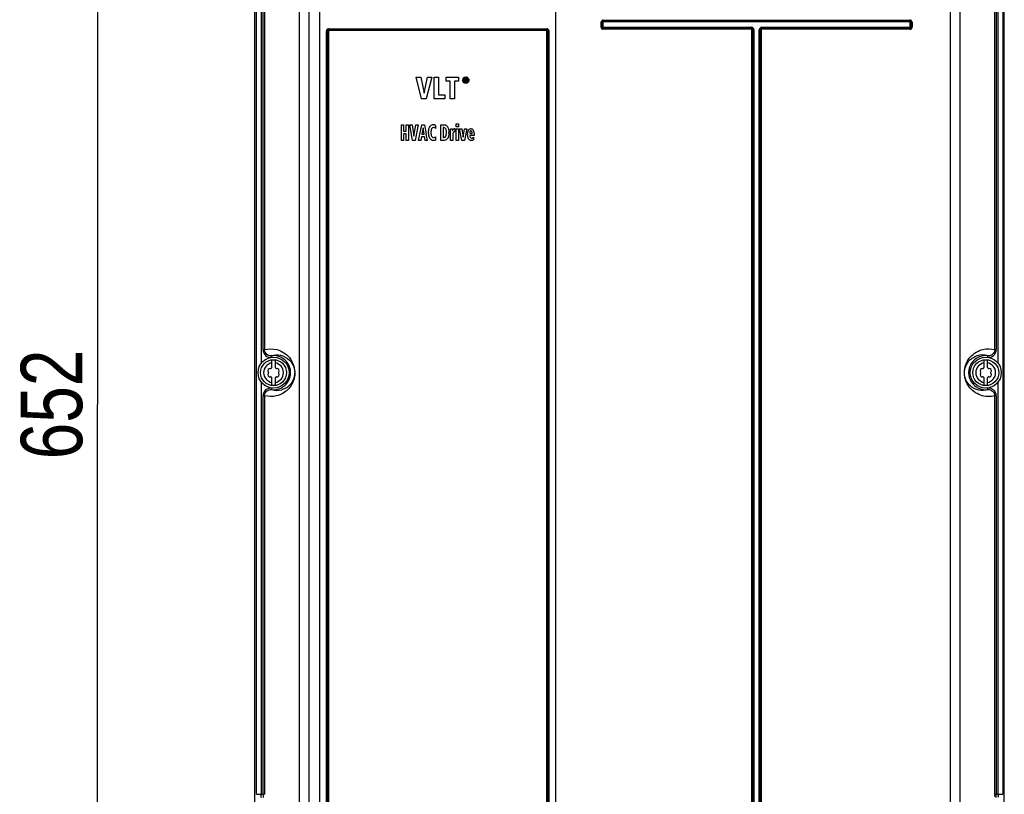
# Model space of a CAD drawing. Header units: inches. Extents: x 0 to 117, y 0 to 83.
# Tile 6 of 69: x 16 to 28, y 35 to 45. Entities that reach past the tile are written whole.
import ezdxf

# ---------------------------------------------------------------- set-up
doc = ezdxf.new("R2010")
doc.units = ezdxf.units.IN
doc.header["$LTSCALE"] = 6.431102
doc.header["$MEASUREMENT"] = 0
doc.layers.get('0').update_dxf_attribs({"linetype": 'CONTINUOUS'})
doc.styles.get("Standard").update_dxf_attribs({"font": 'txt', "width": 0.8})
doc.dimstyles.new('DIMSTYLE_1', dxfattribs={"dimtxt": 0.78125, "dimasz": 0.7, "dimexe": 0.18, "dimexo": 0.0625, "dimgap": 0.09, "dimtad": 1, "dimdec": 0, "dimzin": 4, "dimdsep": 46, "dimtxsty": 'STANDARD', "dimblk": '_FILLED', "dimblk1": '_FILLED', "dimblk2": '_FILLED', "dimcen": 0.09, "dimadec": 0, "dimazin": 0, "dimtfac": 1, "dimtdec": 0, "dimtofl": 0, "dimtmove": 0, "dimatfit": 3, "dimldrblk": '_FILLED', "dimfxl": 1, "dimtolj": 1, "dimtzin": 4, "dimarcsym": 0})

# ---------------------------------------------------------------- blocks, each defined once
blk = doc.blocks.new('_FILLED')
at = {"color": 0, "linetype": 'BYBLOCK'}
blk.add_solid([(0, 0), (-1, 0.143), (-1, -0.143)], dxfattribs=at)
blk = doc.blocks.new('*D2')
at = {"color": 7, "linetype": 'CONTINUOUS'}
for p, q in [((18.741, 53.122), (16.461, 53.122)), ((16.836, 53.122), (16.836, 40.285)), ((16.836, 27.449), (16.836, 40.285)), ((18.703, 27.449), (16.461, 27.449))]:
    blk.add_line(p, q, dxfattribs=at)
at = {"color": 7, "linetype": 'CONTINUOUS', "xscale": 0.7, "yscale": 0.7, "zscale": 0.7}
for p, rotation in [((16.836, 53.122), 90), ((16.836, 27.449), 270)]:
    blk.add_blockref('_FILLED', p, dxfattribs=dict(at, rotation=rotation))
at = {"color": 7, "linetype": 'CONTINUOUS', "insert": (15.859, 40.285), "char_height": 0.7812, "width": 1.875, "attachment_point": 2, "rotation": 90, "line_spacing_factor": 0.9}
blk.add_mtext('652', dxfattribs=at)

msp = doc.modelspace()

# ---------------------------------------------------------------- linework, layer by layer
at = {"color": 7, "linetype": 'CONTINUOUS'}
for p, q in [((18.837, 35.087), (18.837, 52.907)), ((18.855, 35.33), (18.855, 52.895)), ((28.346, 52.895), (28.346, 35.33)), ((28.364, 35.085), (28.364, 52.905)), ((19.521, 52.706), (19.521, 28.097)), ((27.679, 28.097), (27.679, 52.706)), ((19.404, 28.133), (19.404, 52.589)), ((19.663, 28.125), (19.663, 52.589)), ((22.656, 52.589), (22.656, 27.765)), ((27.797, 52.589), (27.797, 28.133)), ((18.914, 51.991), (18.914, 40.804)), ((28.287, 40.804), (28.287, 51.991)), ((18.939, 40.982), (18.939, 51.813)), ((18.958, 51.813), (18.958, 40.982)), ((28.243, 40.982), (28.243, 51.813)), ((28.262, 51.813), (28.262, 40.982)), ((23.237, 45.08), (23.237, 45.143)), ((23.261, 45.143), (23.237, 45.143)), ((23.237, 45.08), (23.261, 45.08)), ((23.249, 45.143), (23.249, 45.08)), ((23.261, 45.146), (23.261, 45.078)), ((27.168, 45.146), (23.261, 45.146)), ((23.261, 45.078), (25.148, 45.078)), ((23.264, 45.17), (23.264, 45.146)), ((23.264, 45.17), (27.165, 45.17)), ((27.165, 45.158), (23.264, 45.158)), ((23.264, 45.078), (23.264, 45.053)), ((25.148, 45.053), (25.148, 45.078)), ((25.282, 45.078), (25.282, 45.053)), ((25.282, 45.078), (27.168, 45.078)), ((27.165, 45.146), (27.165, 45.17)), ((27.165, 45.053), (27.165, 45.078)), ((27.168, 45.078), (27.168, 45.146)), ((27.192, 45.143), (27.168, 45.143)), ((27.168, 45.08), (27.192, 45.08)), ((27.18, 45.08), (27.18, 45.143)), ((27.192, 45.143), (27.192, 45.08)), ((19.745, 28.274), (19.745, 45.032)), ((19.771, 45.032), (19.745, 45.032)), ((19.758, 45.032), (19.758, 28.274)), ((19.771, 45.032), (19.771, 28.274)), ((19.773, 45.06), (22.546, 45.06)), ((22.545, 45.048), (19.774, 45.048)), ((22.545, 45.036), (19.774, 45.036)), ((22.548, 28.274), (22.548, 45.032)), ((22.574, 45.032), (22.548, 45.032)), ((22.561, 28.274), (22.561, 45.032)), ((22.574, 45.032), (22.574, 28.274)), ((23.264, 45.065), (25.148, 45.065)), ((25.148, 45.053), (23.264, 45.053)), ((25.156, 28.273), (25.156, 45.045)), ((25.181, 45.045), (25.156, 45.045)), ((25.168, 45.045), (25.168, 28.273)), ((25.181, 45.045), (25.181, 28.27)), ((25.249, 28.27), (25.249, 45.045)), ((25.273, 45.045), (25.249, 45.045)), ((25.261, 28.273), (25.261, 45.045)), ((25.273, 45.045), (25.273, 28.273)), ((25.282, 45.065), (27.165, 45.065)), ((27.165, 45.053), (25.282, 45.053)), ((20.955, 44.169), (20.885, 44.444)), ((20.885, 44.444), (20.944, 44.444)), ((20.944, 44.444), (20.986, 44.243)), ((20.986, 44.243), (21.029, 44.444)), ((21.085, 44.444), (21.014, 44.169)), ((21.029, 44.444), (21.085, 44.444)), ((21.117, 44.169), (21.117, 44.444)), ((21.117, 44.444), (21.171, 44.444)), ((21.171, 44.444), (21.171, 44.218)), ((21.267, 44.395), (21.267, 44.444)), ((21.267, 44.444), (21.423, 44.444)), ((21.423, 44.444), (21.423, 44.395)), ((21.318, 44.395), (21.267, 44.395)), ((21.318, 44.169), (21.318, 44.395)), ((21.372, 44.395), (21.372, 44.169)), ((21.423, 44.395), (21.372, 44.395)), ((21.489, 44.406), (21.489, 44.4)), ((21.502, 44.385), (21.502, 44.428)), ((21.502, 44.428), (21.517, 44.428)), ((21.51, 44.385), (21.502, 44.385)), ((21.51, 44.421), (21.51, 44.411)), ((21.516, 44.421), (21.51, 44.421)), ((21.51, 44.411), (21.517, 44.411)), ((21.51, 44.403), (21.51, 44.385)), ((21.514, 44.403), (21.51, 44.403)), ((21.524, 44.385), (21.514, 44.403)), ((21.523, 44.404), (21.534, 44.385)), ((21.534, 44.385), (21.524, 44.385)), ((21.171, 44.218), (21.249, 44.218)), ((21.249, 44.218), (21.249, 44.169)), ((21.014, 44.169), (20.955, 44.169)), ((21.249, 44.169), (21.117, 44.169)), ((21.372, 44.169), (21.318, 44.169)), ((20.698, 43.641), (20.698, 43.838)), ((20.698, 43.838), (20.727, 43.838)), ((20.727, 43.838), (20.727, 43.76)), ((20.758, 43.76), (20.758, 43.838)), ((20.758, 43.838), (20.787, 43.838)), ((20.787, 43.838), (20.787, 43.641)), ((20.841, 43.641), (20.804, 43.838)), ((20.804, 43.838), (20.835, 43.838)), ((20.835, 43.838), (20.857, 43.694)), ((20.857, 43.694), (20.88, 43.838)), ((20.91, 43.838), (20.873, 43.641)), ((20.88, 43.838), (20.91, 43.838)), ((20.917, 43.641), (20.958, 43.838)), ((20.958, 43.838), (20.991, 43.838)), ((20.991, 43.838), (21.014, 43.721)), ((21.133, 43.832), (21.132, 43.793)), ((21.202, 43.641), (21.202, 43.838)), ((21.202, 43.838), (21.246, 43.838)), ((21.396, 43.813), (21.396, 43.853)), ((21.396, 43.853), (21.424, 43.853)), ((21.424, 43.853), (21.424, 43.813)), ((20.727, 43.76), (20.758, 43.76)), ((20.727, 43.723), (20.727, 43.641)), ((20.758, 43.723), (20.727, 43.723)), ((20.758, 43.641), (20.758, 43.723)), ((20.974, 43.8), (20.959, 43.718)), ((20.959, 43.718), (20.987, 43.718)), ((20.987, 43.718), (20.974, 43.8)), ((21.031, 43.641), (21.014, 43.721)), ((21.231, 43.804), (21.231, 43.676)), ((21.239, 43.804), (21.231, 43.804)), ((21.323, 43.788), (21.348, 43.788)), ((21.323, 43.641), (21.323, 43.758)), ((21.348, 43.788), (21.349, 43.762)), ((21.349, 43.762), (21.354, 43.773)), ((21.351, 43.707), (21.351, 43.641)), ((21.375, 43.79), (21.379, 43.79)), ((21.379, 43.79), (21.379, 43.749)), ((21.424, 43.813), (21.396, 43.813)), ((21.396, 43.641), (21.396, 43.788)), ((21.396, 43.788), (21.424, 43.788)), ((21.424, 43.788), (21.424, 43.641)), ((21.467, 43.641), (21.438, 43.788)), ((21.438, 43.788), (21.467, 43.788)), ((21.467, 43.788), (21.484, 43.683)), ((21.484, 43.683), (21.502, 43.788)), ((21.529, 43.788), (21.5, 43.641)), ((21.502, 43.788), (21.529, 43.788)), ((21.568, 43.736), (21.567, 43.727)), ((21.567, 43.727), (21.597, 43.727)), ((21.622, 43.703), (21.567, 43.703)), ((21.622, 43.714), (21.622, 43.703)), ((20.727, 43.641), (20.698, 43.641)), ((20.787, 43.641), (20.758, 43.641)), ((20.873, 43.641), (20.841, 43.641)), ((20.945, 43.641), (20.917, 43.641)), ((20.954, 43.685), (20.945, 43.641)), ((20.993, 43.685), (20.954, 43.685)), ((21.001, 43.641), (20.993, 43.685)), ((21.031, 43.641), (21.001, 43.641)), ((21.132, 43.686), (21.133, 43.645)), ((21.242, 43.641), (21.202, 43.641)), ((21.231, 43.676), (21.24, 43.676)), ((21.351, 43.641), (21.323, 43.641)), ((21.424, 43.641), (21.396, 43.641)), ((21.5, 43.641), (21.467, 43.641)), ((21.617, 43.681), (21.617, 43.647)), ((18.939, 40.982), (18.958, 40.982)), ((28.243, 40.982), (28.262, 40.982)), ((19.047, 40.904), (19.049, 40.884)), ((19.053, 40.759), (19.053, 40.853)), ((19.093, 40.853), (19.093, 40.759)), ((28.108, 40.759), (28.108, 40.853)), ((28.148, 40.853), (28.148, 40.759)), ((28.151, 40.884), (28.154, 40.904)), ((18.914, 40.573), (18.914, 35.33)), ((19.053, 40.524), (19.053, 40.618)), ((19.093, 40.618), (19.093, 40.524)), ((28.108, 40.524), (28.108, 40.618)), ((28.148, 40.618), (28.148, 40.524)), ((28.287, 35.33), (28.287, 40.573)), ((19.049, 40.493), (19.047, 40.473)), ((28.154, 40.473), (28.151, 40.493)), ((18.939, 35.33), (18.939, 40.395)), ((18.958, 40.395), (18.939, 40.395)), ((18.958, 40.395), (18.958, 35.33)), ((28.262, 40.395), (28.243, 40.395)), ((28.243, 35.33), (28.243, 40.395)), ((28.262, 40.395), (28.262, 35.33)), ((18.855, 35.33), (18.958, 35.33)), ((28.243, 35.33), (28.346, 35.33))]:
    msp.add_line(p, q, dxfattribs=at)
for points in [[(19.771, 45.032), (19.771, 45.033), (19.771, 45.033), (19.771, 45.034), (19.771, 45.035), (19.772, 45.035), (19.772, 45.035), (19.773, 45.036), (19.774, 45.036), (19.774, 45.036)], [(22.545, 45.036), (22.545, 45.036), (22.546, 45.036), (22.547, 45.035), (22.547, 45.035), (22.548, 45.035), (22.548, 45.034), (22.548, 45.033), (22.548, 45.033), (22.548, 45.032)]]:
    msp.add_lwpolyline(points, dxfattribs=at)
for centre, radius in [((19.073, 40.689), 0.197), ((19.073, 40.689), 0.165), ((28.128, 40.689), 0.197), ((28.128, 40.689), 0.165)]:
    msp.add_circle(centre, radius, dxfattribs=at)
for centre, radius, start, end in [((23.264, 45.143), 0.0271, 90, 180), ((23.264, 45.08), 0.0271, 180, 270), ((23.264, 45.143), 0.0148, 90, 180), ((23.264, 45.08), 0.0148, 180, 270), ((25.148, 45.045), 0.033, 0, 90), ((25.282, 45.045), 0.033, 90, 180), ((27.165, 45.143), 0.0271, 0, 90), ((27.165, 45.143), 0.0148, 0, 90), ((27.165, 45.08), 0.0271, 270, 0), ((27.165, 45.08), 0.0148, 270, 0), ((25.148, 45.045), 0.0207, 0, 90), ((25.148, 45.045), 0.00838, 0, 90), ((25.282, 45.045), 0.0207, 90, 180), ((25.282, 45.045), 0.00838, 90, 180), ((21.518, 44.411), 0.036, 53.9912, 69.7253), ((21.516, 44.405), 0.0388, 203.3087, 212.6743), ((21.518, 44.404), 0.0287, 202.6628, 223.0532), ((21.516, 44.403), 0.0281, 316.9632, 327.5404), ((21.518, 44.408), 0.0383, 18.9595, 28.9413), ((21.107, 43.803), 0.0381, 66.9814, 81.4237), ((21.3, 43.741), 0.256, 180.079, 181.7982), ((20.967, 43.738), 0.335, 359.9897, 1.1447), ((21.032, 43.738), 0.27, 358.6715, 0.0112), ((20.452, 43.758), 0.871, 359.9883, 0.4797), ((21.517, 43.707), 0.166, 174.4368, 180.0105), ((21.709, 43.715), 0.168, 177.6741, 180.0187), ((21.136, 43.71), 0.0874, 206.6864, 210.1721), ((19.073, 40.689), 0.126, 98.9893, 261.0107), ((19.073, 40.689), 0.217, 263.1861, 96.8139), ((19.073, 40.689), 0.126, 278.9893, 81.0107), ((28.128, 40.689), 0.217, 83.1861, 276.8139), ((28.128, 40.689), 0.126, 98.9893, 261.0107), ((28.086, 40.685), 0.229, 72.7723, 106.4981), ((28.128, 40.689), 0.126, 278.9893, 81.0107), ((19.029, 40.714), 0.0278, 79.8771, 220.1223), ((18.998, 40.689), 0.0118, 319.8771, 40.1243), ((19.036, 40.753), 0.0118, 259.8771, 340.1243), ((19.073, 40.739), 0.0278, 135.1823, 160.2725), ((19.073, 40.739), 0.0278, 19.8771, 44.8177), ((19.11, 40.753), 0.0118, 199.8771, 280.1243), ((19.117, 40.714), 0.0278, 319.8771, 100.1223), ((19.147, 40.689), 0.0118, 139.8771, 220.1243), ((28.084, 40.714), 0.0278, 79.8771, 220.1223), ((28.054, 40.689), 0.0118, 319.8771, 40.1243), ((28.091, 40.753), 0.0118, 259.8771, 340.1243), ((28.128, 40.739), 0.0278, 135.1823, 160.2725), ((28.128, 40.739), 0.0278, 19.8771, 44.8177), ((28.165, 40.753), 0.0118, 199.8771, 280.1243), ((28.172, 40.714), 0.0278, 319.8771, 100.1223), ((28.202, 40.689), 0.0118, 139.8771, 220.1243), ((19.029, 40.663), 0.0278, 139.8771, 280.1223), ((19.036, 40.624), 0.0118, 19.8771, 100.1243), ((19.073, 40.638), 0.0278, 199.8771, 224.8177), ((19.073, 40.638), 0.0278, 315.1823, 340.2725), ((19.11, 40.624), 0.0118, 79.8771, 160.1243), ((19.117, 40.663), 0.0278, 259.8771, 40.1223), ((28.084, 40.663), 0.0278, 139.8771, 280.1223), ((28.091, 40.624), 0.0118, 19.8771, 100.1243), ((28.128, 40.638), 0.0278, 199.8771, 224.8177), ((28.128, 40.638), 0.0278, 315.1823, 340.2725), ((28.165, 40.624), 0.0118, 79.8771, 160.1243), ((28.172, 40.663), 0.0278, 259.8771, 40.1223), ((19.115, 40.692), 0.229, 252.7724, 286.2103)]:
    msp.add_arc(centre, radius, start, end, dxfattribs=at)
for points, knots in [([(19.773, 45.06), (19.766, 45.06), (19.751, 45.054), (19.745, 45.039), (19.745, 45.032)], [0, 0, 0, 0, 0.498712, 1, 1, 1, 1]), ([(19.758, 45.032), (19.758, 45.036), (19.759, 45.042), (19.765, 45.047), (19.769, 45.045), (19.77, 45.044)], [0, 0, 0, 0, 0.515403, 0.734942, 1, 1, 1, 1]), ([(22.545, 45.048), (22.549, 45.048), (22.555, 45.047), (22.56, 45.041), (22.558, 45.037), (22.557, 45.035)], [0, 0, 0, 0, 0.51349, 0.733642, 1, 1, 1, 1]), ([(22.574, 45.032), (22.574, 45.039), (22.568, 45.054), (22.553, 45.06), (22.546, 45.06)], [0, 0, 0, 0, 0.501285, 1, 1, 1, 1]), ([(21.271, 43.738), (21.271, 43.751), (21.27, 43.772), (21.259, 43.798), (21.245, 43.804), (21.239, 43.804)], [0, 0, 0, 0, 0.499709, 0.749842, 1, 1, 1, 1]), ([(18.939, 40.982), (18.939, 40.955), (18.964, 40.898), (19.023, 40.881), (19.049, 40.884)], [0, 0, 0, 0, 0.499774, 1, 1, 1, 1]), ([(18.958, 40.982), (19.009, 40.995), (19.131, 40.995), (19.304, 40.885), (19.369, 40.67), (19.282, 40.475), (19.168, 40.408), (19.108, 40.393)], [0, 0, 0, 0, 0.167144, 0.365188, 0.610206, 0.806218, 1, 1, 1, 1]), ([(19.047, 40.904), (19.026, 40.901), (18.978, 40.915), (18.958, 40.96), (18.958, 40.982)], [0, 0, 0, 0, 0.500273, 1, 1, 1, 1]), ([(28.243, 40.395), (28.191, 40.382), (28.07, 40.382), (27.896, 40.492), (27.831, 40.707), (27.919, 40.902), (28.033, 40.969), (28.093, 40.984)], [0, 0, 0, 0, 0.167144, 0.365187, 0.610199, 0.806218, 1, 1, 1, 1]), ([(28.151, 40.884), (28.178, 40.881), (28.237, 40.898), (28.262, 40.955), (28.262, 40.982)], [0, 0, 0, 0, 0.500232, 1, 1, 1, 1]), ([(28.243, 40.982), (28.243, 40.96), (28.222, 40.915), (28.175, 40.901), (28.154, 40.904)], [0, 0, 0, 0, 0.499736, 1, 1, 1, 1]), ([(19.047, 40.904), (19.083, 40.915), (19.168, 40.92), (19.28, 40.86), (19.36, 40.727), (19.327, 40.553), (19.225, 40.485), (19.179, 40.472)], [0, 0, 0, 0, 0.159963, 0.347795, 0.513639, 0.797907, 1, 1, 1, 1]), ([(28.154, 40.473), (28.118, 40.462), (28.033, 40.457), (27.921, 40.516), (27.851, 40.633), (27.858, 40.748), (27.915, 40.849), (27.975, 40.891), (28.021, 40.905)], [0, 0, 0, 0, 0.15883, 0.345088, 0.507832, 0.713789, 0.798513, 1, 1, 1, 1]), ([(19.049, 40.493), (19.023, 40.496), (18.964, 40.479), (18.939, 40.422), (18.939, 40.395)], [0, 0, 0, 0, 0.500232, 1, 1, 1, 1]), ([(18.958, 40.395), (18.958, 40.417), (18.978, 40.462), (19.026, 40.476), (19.047, 40.473)], [0, 0, 0, 0, 0.499736, 1, 1, 1, 1]), ([(28.262, 40.395), (28.262, 40.422), (28.237, 40.479), (28.178, 40.496), (28.151, 40.493)], [0, 0, 0, 0, 0.499774, 1, 1, 1, 1]), ([(28.154, 40.473), (28.175, 40.476), (28.222, 40.462), (28.243, 40.417), (28.243, 40.395)], [0, 0, 0, 0, 0.500273, 1, 1, 1, 1]), ([(18.918, 35.288), (18.917, 35.291), (18.914, 35.305), (18.914, 35.319), (18.914, 35.33)], [0, 0, 0, 0, 0.215701, 1, 1, 1, 1]), ([(18.939, 35.33), (18.939, 35.326), (18.939, 35.312), (18.939, 35.298), (18.94, 35.288)], [0, 0, 0, 0, 0.275786, 1, 1, 1, 1]), ([(28.243, 35.33), (28.243, 35.323), (28.242, 35.314), (28.241, 35.304), (28.241, 35.302)], [0, 0, 0, 0, 0.785423, 1, 1, 1, 1]), ([(28.261, 35.288), (28.261, 35.291), (28.262, 35.305), (28.262, 35.319), (28.262, 35.33)], [0, 0, 0, 0, 0.214423, 1, 1, 1, 1]), ([(28.287, 35.33), (28.287, 35.326), (28.287, 35.312), (28.285, 35.298), (28.283, 35.288)], [0, 0, 0, 0, 0.275538, 1, 1, 1, 1])]:
    msp.add_open_spline(points, degree=3, knots=knots, dxfattribs=at)
for points in [[(19.774, 45.048), (19.773, 45.052), (19.773, 45.056), (19.773, 45.059)], [(19.774, 45.048), (19.774, 45.045), (19.774, 45.041), (19.774, 45.037)], [(22.545, 45.048), (22.546, 45.052), (22.546, 45.056), (22.546, 45.059)], [(22.545, 45.048), (22.545, 45.045), (22.545, 45.041), (22.545, 45.037)], [(21.494, 44.44), (21.498, 44.442), (21.502, 44.444), (21.506, 44.445)], [(21.506, 44.445), (21.51, 44.446), (21.513, 44.447), (21.517, 44.447)], [(21.517, 44.447), (21.522, 44.447), (21.527, 44.446), (21.531, 44.444)], [(21.477, 44.406), (21.477, 44.409), (21.478, 44.411), (21.478, 44.414)], [(21.481, 44.39), (21.479, 44.395), (21.477, 44.4), (21.477, 44.406)], [(21.478, 44.414), (21.48, 44.422), (21.483, 44.429), (21.489, 44.435)], [(21.489, 44.377), (21.487, 44.38), (21.485, 44.382), (21.484, 44.384)], [(21.489, 44.435), (21.491, 44.437), (21.493, 44.438), (21.494, 44.44)], [(21.492, 44.422), (21.49, 44.418), (21.489, 44.412), (21.489, 44.406)], [(21.489, 44.4), (21.49, 44.397), (21.49, 44.395), (21.491, 44.392)], [(21.494, 44.373), (21.493, 44.374), (21.491, 44.376), (21.489, 44.377)], [(21.497, 44.429), (21.495, 44.427), (21.494, 44.425), (21.492, 44.422)], [(21.517, 44.366), (21.508, 44.366), (21.501, 44.368), (21.494, 44.373)], [(21.501, 44.432), (21.499, 44.431), (21.498, 44.43), (21.497, 44.429)], [(21.497, 44.384), (21.498, 44.383), (21.499, 44.381), (21.501, 44.38)], [(21.517, 44.437), (21.511, 44.437), (21.505, 44.435), (21.501, 44.432)], [(21.501, 44.38), (21.503, 44.378), (21.506, 44.377), (21.509, 44.376)], [(21.509, 44.376), (21.512, 44.376), (21.514, 44.375), (21.517, 44.375)], [(21.522, 44.42), (21.52, 44.421), (21.518, 44.421), (21.516, 44.421)], [(21.524, 44.436), (21.522, 44.437), (21.52, 44.437), (21.517, 44.437)], [(21.517, 44.428), (21.522, 44.428), (21.526, 44.427), (21.529, 44.425)], [(21.517, 44.411), (21.519, 44.41), (21.521, 44.411), (21.522, 44.412)], [(21.517, 44.375), (21.522, 44.375), (21.527, 44.377), (21.531, 44.379)], [(21.54, 44.373), (21.533, 44.368), (21.526, 44.366), (21.517, 44.366)], [(21.524, 44.416), (21.524, 44.418), (21.523, 44.42), (21.522, 44.42)], [(21.522, 44.412), (21.524, 44.412), (21.524, 44.414), (21.524, 44.416)], [(21.53, 44.407), (21.528, 44.405), (21.526, 44.404), (21.523, 44.404)], [(21.531, 44.433), (21.529, 44.435), (21.527, 44.436), (21.524, 44.436)], [(21.529, 44.425), (21.532, 44.424), (21.533, 44.42), (21.533, 44.415)], [(21.533, 44.415), (21.533, 44.411), (21.532, 44.409), (21.53, 44.407)], [(21.537, 44.429), (21.535, 44.43), (21.533, 44.432), (21.531, 44.433)], [(21.531, 44.379), (21.533, 44.38), (21.535, 44.382), (21.537, 44.384)], [(21.545, 44.412), (21.544, 44.419), (21.541, 44.424), (21.537, 44.429)], [(21.54, 44.44), (21.541, 44.438), (21.543, 44.437), (21.545, 44.435)], [(21.54, 44.388), (21.542, 44.391), (21.543, 44.394), (21.544, 44.398)], [(21.545, 44.377), (21.543, 44.376), (21.541, 44.374), (21.54, 44.373)], [(21.544, 44.398), (21.545, 44.4), (21.545, 44.403), (21.545, 44.406)], [(21.545, 44.435), (21.547, 44.433), (21.55, 44.43), (21.551, 44.427)], [(21.545, 44.406), (21.545, 44.408), (21.545, 44.41), (21.545, 44.412)], [(21.551, 44.386), (21.55, 44.383), (21.547, 44.38), (21.545, 44.377)], [(21.556, 44.399), (21.555, 44.394), (21.553, 44.39), (21.551, 44.386)], [(21.554, 44.421), (21.555, 44.416), (21.556, 44.411), (21.556, 44.406)], [(21.556, 44.406), (21.556, 44.404), (21.556, 44.401), (21.556, 44.399)], [(21.049, 43.787), (21.052, 43.798), (21.056, 43.809), (21.063, 43.818)], [(21.063, 43.818), (21.071, 43.83), (21.085, 43.842), (21.1, 43.842)], [(21.1, 43.842), (21.104, 43.842), (21.108, 43.841), (21.113, 43.841)], [(21.122, 43.838), (21.126, 43.836), (21.13, 43.835), (21.133, 43.832)], [(21.246, 43.838), (21.261, 43.839), (21.276, 43.828), (21.285, 43.816)], [(21.044, 43.758), (21.045, 43.768), (21.047, 43.778), (21.049, 43.787)], [(21.044, 43.741), (21.044, 43.746), (21.044, 43.752), (21.044, 43.758)], [(21.058, 43.67), (21.048, 43.689), (21.045, 43.712), (21.044, 43.733)], [(21.083, 43.788), (21.076, 43.773), (21.074, 43.756), (21.074, 43.74)], [(21.074, 43.74), (21.074, 43.724), (21.076, 43.707), (21.083, 43.693)], [(21.106, 43.805), (21.096, 43.805), (21.087, 43.796), (21.083, 43.788)], [(21.083, 43.693), (21.088, 43.685), (21.097, 43.676), (21.107, 43.676)], [(21.122, 43.801), (21.118, 43.804), (21.111, 43.805), (21.107, 43.803)], [(21.132, 43.793), (21.129, 43.796), (21.126, 43.799), (21.122, 43.801)], [(21.24, 43.676), (21.25, 43.676), (21.26, 43.684), (21.264, 43.694)], [(21.264, 43.694), (21.27, 43.707), (21.271, 43.723), (21.271, 43.738)], [(21.285, 43.816), (21.293, 43.805), (21.299, 43.787), (21.301, 43.764)], [(21.3, 43.708), (21.299, 43.701), (21.297, 43.694), (21.296, 43.688)], [(21.302, 43.732), (21.302, 43.723), (21.301, 43.715), (21.3, 43.708)], [(21.301, 43.764), (21.301, 43.758), (21.302, 43.751), (21.302, 43.745)], [(21.323, 43.765), (21.323, 43.775), (21.323, 43.783), (21.323, 43.788)], [(21.355, 43.737), (21.354, 43.733), (21.353, 43.728), (21.352, 43.723)], [(21.354, 43.773), (21.355, 43.777), (21.357, 43.78), (21.359, 43.782)], [(21.36, 43.747), (21.358, 43.745), (21.356, 43.741), (21.355, 43.737)], [(21.359, 43.782), (21.36, 43.785), (21.363, 43.787), (21.365, 43.788)], [(21.37, 43.751), (21.366, 43.751), (21.363, 43.75), (21.36, 43.747)], [(21.365, 43.788), (21.368, 43.79), (21.371, 43.79), (21.375, 43.79)], [(21.379, 43.749), (21.377, 43.75), (21.374, 43.751), (21.37, 43.751)], [(21.541, 43.722), (21.541, 43.74), (21.545, 43.755), (21.551, 43.768)], [(21.552, 43.66), (21.544, 43.674), (21.541, 43.693), (21.541, 43.715)], [(21.551, 43.768), (21.553, 43.772), (21.555, 43.775), (21.557, 43.778)], [(21.557, 43.778), (21.564, 43.786), (21.572, 43.79), (21.582, 43.79)], [(21.567, 43.703), (21.567, 43.694), (21.569, 43.686), (21.573, 43.68)], [(21.569, 43.748), (21.569, 43.744), (21.568, 43.74), (21.568, 43.736)], [(21.574, 43.759), (21.572, 43.756), (21.57, 43.752), (21.569, 43.748)], [(21.582, 43.763), (21.578, 43.763), (21.576, 43.762), (21.574, 43.759)], [(21.582, 43.79), (21.584, 43.79), (21.588, 43.79), (21.592, 43.789)], [(21.594, 43.752), (21.592, 43.759), (21.588, 43.763), (21.582, 43.763)], [(21.592, 43.789), (21.596, 43.788), (21.601, 43.785), (21.606, 43.781)], [(21.597, 43.727), (21.597, 43.737), (21.596, 43.745), (21.594, 43.752)], [(21.606, 43.781), (21.61, 43.776), (21.614, 43.769), (21.617, 43.758)], [(21.617, 43.758), (21.621, 43.747), (21.622, 43.733), (21.622, 43.714)], [(21.102, 43.638), (21.085, 43.638), (21.068, 43.651), (21.06, 43.666)], [(21.122, 43.641), (21.116, 43.639), (21.109, 43.637), (21.102, 43.639)], [(21.107, 43.676), (21.112, 43.676), (21.119, 43.676), (21.122, 43.681)], [(21.133, 43.645), (21.13, 43.643), (21.126, 43.642), (21.122, 43.641)], [(21.124, 43.68), (21.127, 43.682), (21.13, 43.684), (21.132, 43.686)], [(21.284, 43.664), (21.275, 43.652), (21.258, 43.641), (21.242, 43.641)], [(21.296, 43.688), (21.293, 43.678), (21.289, 43.671), (21.284, 43.664)], [(21.588, 43.639), (21.572, 43.639), (21.56, 43.646), (21.552, 43.66)], [(21.573, 43.68), (21.577, 43.673), (21.583, 43.669), (21.591, 43.669)], [(21.617, 43.647), (21.608, 43.642), (21.598, 43.639), (21.588, 43.639)], [(21.591, 43.669), (21.593, 43.669), (21.595, 43.67), (21.598, 43.67)], [(21.598, 43.67), (21.6, 43.671), (21.603, 43.672), (21.605, 43.673)], [(21.605, 43.673), (21.609, 43.675), (21.613, 43.678), (21.617, 43.681)], [(28.093, 40.984), (28.141, 40.995), (28.194, 40.994), (28.243, 40.982)], [(19.108, 40.393), (19.06, 40.382), (19.007, 40.383), (18.958, 40.395)]]:
    msp.add_open_spline(points, degree=3, dxfattribs=at)

# ---------------------------------------------------------------- dimensions: what is measured, and where the dimension line sits
dim = msp.add_linear_dim(base=(16.836, 53.122), p1=(18.703, 27.449), p2=(18.741, 53.122), angle=90, dimstyle='DIMSTYLE_1', dxfattribs=at)
dim.commit()
dim.dimension.update_dxf_attribs({"geometry": '*D2', "text_midpoint": (16.67, 39.447), "dimtype": 160})

doc.saveas('drawing.dxf')
